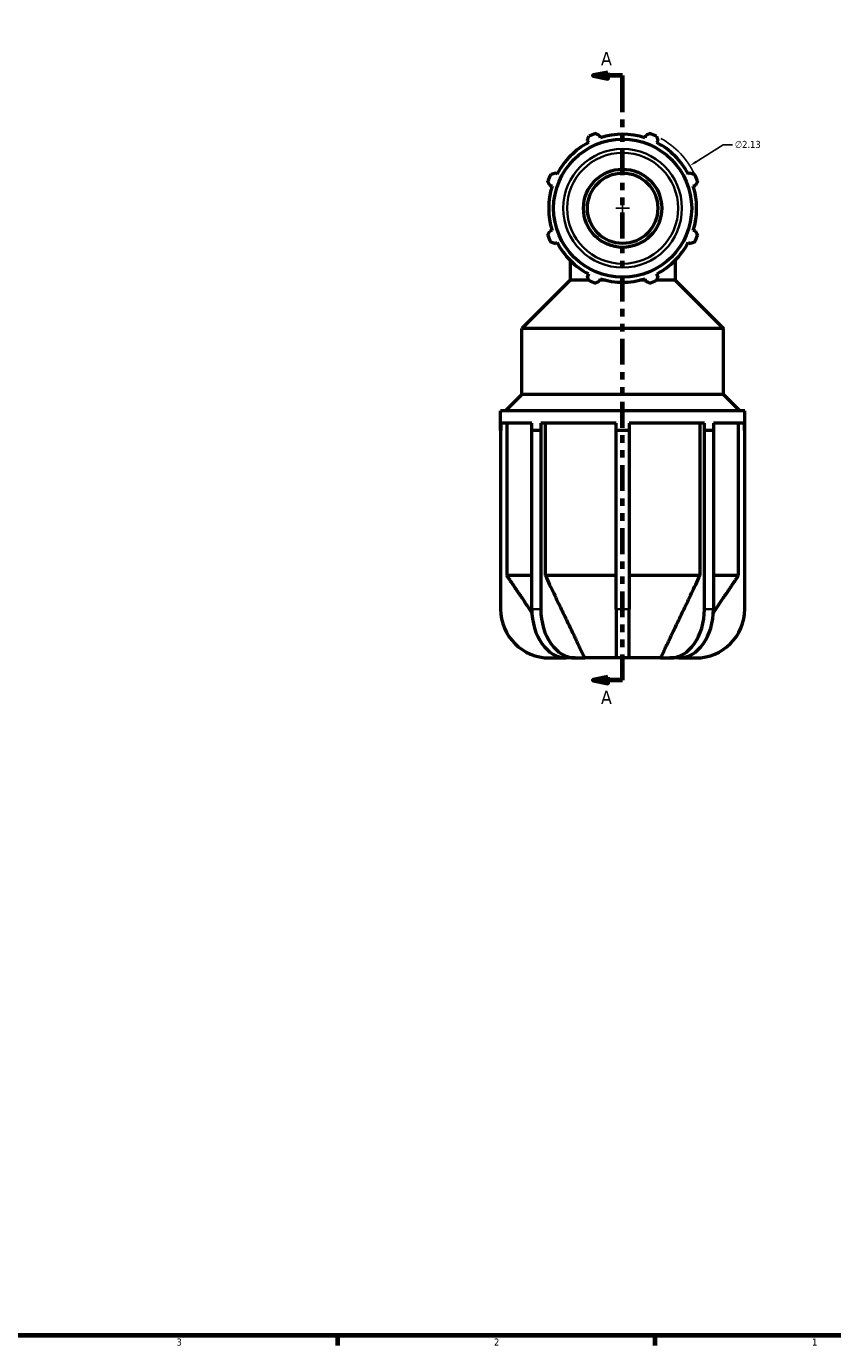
# Model space of a CAD drawing. Header units: inches. Extents: x 0.1 to 42.6, y 0.6 to 29.3.
# Tile 4 of 6: x 21.3 to 32.1, y 0.9 to 18.5. Entities that reach past the tile are written whole.
import ezdxf

# ---------------------------------------------------------------- set-up
doc = ezdxf.new("R2010")
doc.units = ezdxf.units.IN
doc.header["$MEASUREMENT"] = 0
doc.linetypes.add('DOUBLE_DASH_CHAIN', pattern=[1.2403, 0.6614, -0.0827, 0.1654, -0.0827, 0.1654, -0.0827])
for name, color, linetype, lineweight in [('Border (ANSI)', 7, 'Continuous', 70), ('Dimension (ANSI)', 7, 'Continuous', 25), ('Section Line (ANSI)', 7, 'DOUBLE_DASH_CHAIN', 70), ('Visible (ANSI)', 7, 'Continuous', 50), ('Visible Narrow (ANSI)', 7, 'Continuous', 35)]:
    doc.layers.add(name, color=color, linetype=linetype, lineweight=lineweight)
doc.styles.add('Label Text (ANSI)', font='tahoma.ttf')
doc.styles.add('Note Text (ANSI)', font='tahoma.ttf')
doc.dimstyles.new('Default (ANSI)', dxfattribs={"dimtxt": 0.094488, "dimasz": 0.098425, "dimexe": 0.125, "dimexo": 0.0625, "dimgap": 0.031496, "dimtad": 0, "dimtih": 1, "dimtoh": 1, "dimrnd": 1e-08, "dimzin": 4, "dimdsep": 46, "dimtxsty": 'Note Text (ANSI)', "dimcen": 0.09, "dimdle": 0.393701, "dimclrd": 256, "dimclre": 256, "dimclrt": 5, "dimadec": 0, "dimazin": 1, "dimtfac": 1, "dimtofl": 0, "dimtmove": 0, "dimatfit": 3, "dimfxl": 1, "dimtolj": 1, "dimtzin": 4, "dimlwd": -1, "dimlwe": -1, "dimarcsym": 0})

# ---------------------------------------------------------------- blocks, each defined once
blk = doc.blocks.new('Borders Default Border')
at = {"layer": 'Border (ANSI)'}
for p, q in [((25.5, 1), (25.5, 0.866)), ((29.75, 1), (29.75, 0.866))]:
    blk.add_line(p, q, dxfattribs=at)
at = {"layer": 'Border (ANSI)', "flags": 128}
blk.add_lwpolyline([(0.5, 1), (0.5, 21), (33.5, 21), (33.5, 1), (0.5, 1)], dxfattribs=at)
at = {"layer": 'Border (ANSI)', "color": 5, "true_color": 0x0000ff, "char_height": 0.0945, "attachment_point": 7, "style": 'Note Text (ANSI)'}
for s, insert in [('3', (23.346, 0.864)), ('2', (27.596, 0.866)), ('1', (31.854, 0.866))]:
    blk.add_mtext(s, dxfattribs=dict(at, insert=insert))
blk = doc.blocks.new('2dTransSection0')
at = {"layer": 'Section Line (ANSI)', "linetype": 'Continuous'}
for p, q in [((29.121, 17.906), (28.924, 17.867)), ((29.121, 17.867), (28.924, 17.867)), ((28.924, 17.867), (29.121, 17.828)), ((29.121, 17.828), (29.121, 17.906)), ((29.318, 17.867), (29.121, 17.867)), ((29.318, 17.539), (29.318, 17.867)), ((29.318, 9.772), (29.318, 10.101)), ((29.121, 9.812), (28.924, 9.772)), ((29.121, 9.772), (28.924, 9.772)), ((28.924, 9.772), (29.121, 9.733)), ((29.121, 9.733), (29.121, 9.812)), ((29.318, 9.772), (29.121, 9.772))]:
    blk.add_line(p, q, dxfattribs=at)
at = {"layer": 'Section Line (ANSI)', "linetype": 'DOUBLE_DASH_CHAIN', "ltscale": 0.521813}
blk.add_line((29.318, 9.772), (29.318, 17.867), dxfattribs=at)
at = {"layer": 'Section Line (ANSI)', "linetype": 'Continuous', "flags": 128}
for points in [[(29.121, 17.906), (28.924, 17.867), (29.121, 17.828), (29.121, 17.906)], [(29.121, 9.812), (28.924, 9.772), (29.121, 9.733), (29.121, 9.812)]]:
    blk.add_lwpolyline(points, dxfattribs=at)
at = {"layer": 'Section Line (ANSI)'}
for points in [[(29.121, 17.906), (28.924, 17.867), (29.121, 17.828), (29.121, 17.906)], [(29.121, 9.812), (28.924, 9.772), (29.121, 9.733), (29.121, 9.812)]]:
    blk.add_solid(points, dxfattribs=at)
at = {"layer": 'Section Line (ANSI)', "char_height": 0.18, "attachment_point": 7, "style": 'Label Text (ANSI)'}
for insert in [(29.028, 18.005), (29.028, 9.454)]:
    blk.add_mtext('A', dxfattribs=dict(at, insert=insert))
blk = doc.blocks.new('*D9')
at = {"layer": 'Defpoints', "color": 0, "transparency": 16777216}
for p in [(30.218, 16.66), (28.418, 15.522)]:
    blk.add_point(p, dxfattribs=at)
at = {"layer": 'Dimension (ANSI)', "transparency": 16777216}
for p, q in [((30.663, 16.942), (30.301, 16.713)), ((30.789, 16.942), (30.663, 16.942)), ((29.228, 16.091), (29.408, 16.091)), ((29.318, 16.001), (29.318, 16.181))]:
    blk.add_line(p, q, dxfattribs=at)
blk.add_arc((29.318, 16.091), 1.065, 25.5916, 61.4296, dxfattribs=at)
blk.add_solid([(30.292, 16.727), (30.31, 16.699), (30.218, 16.66)], dxfattribs=at)
at = {"layer": 'Dimension (ANSI)', "color": 5, "transparency": 16777216, "insert": (30.821, 16.993), "char_height": 0.0945, "attachment_point": 1, "style": 'Note Text (ANSI)'}
blk.add_mtext('\\A1;∅2.13', dxfattribs=at)

msp = doc.modelspace()

# ---------------------------------------------------------------- linework, layer by layer
at = {"layer": 'Visible (ANSI)'}
for p, q in [((28.8459, 16.9979), (28.8606, 16.9695)), ((29.0201, 17.0356), (29.0105, 17.0661)), ((29.6254, 17.0661), (29.6158, 17.0356)), ((29.7753, 16.9695), (29.7901, 16.9979)), ((28.4394, 16.5483), (28.4111, 16.5631)), ((30.2248, 16.5631), (30.1965, 16.5483)), ((28.3429, 16.3984), (28.3734, 16.3888)), ((30.2626, 16.3888), (30.293, 16.3984)), ((28.3734, 15.7931), (28.3429, 15.7835)), ((30.293, 15.7835), (30.2626, 15.7931)), ((28.4111, 15.6189), (28.4394, 15.6336)), ((30.1965, 15.6336), (30.2248, 15.6189)), ((28.6155, 15.3928), (28.6155, 15.1278)), ((30.0205, 15.3928), (30.0205, 15.1278)), ((28.8606, 15.2124), (28.8459, 15.1841)), ((29.7901, 15.1841), (29.7753, 15.2124)), ((28.6155, 15.1278), (27.9687, 14.481)), ((28.8643, 15.1278), (28.6155, 15.1278)), ((29.0105, 15.1159), (29.0201, 15.1464)), ((29.0872, 15.1278), (29.0143, 15.1278)), ((29.6217, 15.1278), (29.5487, 15.1278)), ((29.6158, 15.1464), (29.6254, 15.1159)), ((30.0205, 15.1278), (29.7717, 15.1278)), ((30.0205, 15.1278), (30.6673, 14.481)), ((30.6673, 14.481), (27.9687, 14.481)), ((27.9687, 13.599), (27.9687, 14.481)), ((30.6673, 13.599), (30.6673, 14.481)), ((27.9687, 13.599), (27.7482, 13.3785)), ((30.6673, 13.599), (27.9687, 13.599)), ((30.6673, 13.599), (30.8878, 13.3785)), ((30.953, 13.3785), (27.683, 13.3785)), ((27.683, 13.1169), (27.683, 13.3785)), ((30.953, 13.1169), (30.953, 13.3785)), ((27.6852, 13.1169), (27.683, 13.1169)), ((27.683, 13.1169), (27.683, 10.725)), ((27.6852, 13.215), (27.6852, 13.1169)), ((28.1032, 13.215), (27.6852, 13.215)), ((27.7671, 13.215), (27.7671, 11.1735)), ((28.1618, 13.1169), (28.1016, 13.1169)), ((28.1016, 10.725), (28.1016, 13.1169)), ((28.1032, 13.1169), (28.1032, 13.215)), ((28.2221, 13.1169), (28.1618, 13.1169)), ((28.2237, 13.1169), (28.2221, 13.1169)), ((28.2221, 13.1169), (28.2221, 10.725)), ((28.2237, 13.215), (28.2237, 13.1169)), ((29.2328, 13.215), (28.2237, 13.215)), ((28.2816, 13.215), (28.2816, 11.1735)), ((29.2328, 13.1169), (29.2328, 13.215)), ((29.318, 13.1169), (29.2328, 13.1169)), ((29.2328, 10.725), (29.2328, 13.1169)), ((29.4032, 13.1169), (29.318, 13.1169)), ((29.4032, 13.215), (29.4032, 13.1169)), ((30.4123, 13.215), (29.4032, 13.215)), ((29.4032, 13.1169), (29.4032, 10.725)), ((30.3544, 11.1735), (30.3544, 13.215)), ((30.4123, 13.1169), (30.4123, 13.215)), ((30.4138, 13.1169), (30.4123, 13.1169)), ((30.4741, 13.1169), (30.4138, 13.1169)), ((30.4138, 10.725), (30.4138, 13.1169)), ((30.5343, 13.1169), (30.4741, 13.1169)), ((30.5328, 13.215), (30.5328, 13.1169)), ((30.9507, 13.215), (30.5328, 13.215)), ((30.5343, 13.1169), (30.5343, 10.725)), ((30.8689, 11.1735), (30.8689, 13.215)), ((30.9507, 13.1169), (30.9507, 13.215)), ((30.953, 13.1169), (30.9507, 13.1169)), ((30.953, 10.725), (30.953, 13.1169)), ((28.1016, 11.1735), (27.7671, 11.1735)), ((29.2328, 11.1735), (28.2816, 11.1735)), ((30.3544, 11.1735), (29.4032, 11.1735)), ((30.8689, 11.1735), (30.5343, 11.1735)), ((29.2328, 10.725), (29.2328, 10.071)), ((29.4032, 10.071), (29.4032, 10.725)), ((28.337, 10.071), (28.5151, 10.071)), ((28.5641, 10.071), (28.5151, 10.071)), ((28.6845, 10.071), (28.5641, 10.071)), ((28.6845, 10.071), (28.8105, 10.071)), ((29.2328, 10.071), (28.8105, 10.071)), ((29.4032, 10.071), (29.2328, 10.071)), ((29.8255, 10.071), (29.4032, 10.071)), ((29.8255, 10.071), (29.9514, 10.071)), ((30.0719, 10.071), (29.9514, 10.071)), ((30.1209, 10.071), (30.0719, 10.071)), ((30.1209, 10.071), (30.299, 10.071))]:
    msp.add_line(p, q, dxfattribs=at)
for radius in [0.9244, 0.5236, 0.4713]:
    msp.add_circle((29.318, 16.091), radius, dxfattribs=at)
for centre, radius, start, end in [((29.318, 16.091), 0.9904, 117.5, 152.5), ((29.318, 16.091), 1.065, 109.79198, 115.20802), ((29.318, 16.091), 0.9904, 72.5, 107.5), ((29.318, 16.091), 1.065, 64.79198, 70.20802), ((29.318, 16.091), 0.9904, 27.5, 62.5), ((29.318, 16.091), 1.065, 154.79198, 160.20802), ((29.318, 16.091), 1.065, 19.79198, 25.20802), ((29.318, 16.091), 0.9904, 162.5, 197.5), ((29.318, 16.091), 0.9904, 342.5, 17.5), ((29.318, 16.091), 1.065, 199.79198, 205.20802), ((29.318, 16.091), 1.065, 334.79198, 340.20802), ((29.318, 16.091), 0.9904, 207.5, 242.5), ((29.318, 16.091), 0.9904, 297.5, 332.5), ((29.318, 16.091), 1.065, 244.79198, 250.20802), ((29.318, 16.091), 0.9904, 252.5, 287.5), ((29.318, 16.091), 1.065, 289.79198, 295.20802), ((28.337, 10.725), 0.654, 180, 270), ((30.299, 10.725), 0.654, 270, 0)]:
    msp.add_arc(centre, radius, start, end, dxfattribs=at)
for centre, start_param, end_param in [((28.5641, 10.725), 4.712389, 6.2831853), ((28.6845, 10.725), 4.712389, 6.2831853), ((29.9514, 10.725), 0, 1.5707963), ((30.0719, 10.725), 0, 1.5707963)]:
    msp.add_ellipse(centre, major_axis=(0, -0.654), ratio=0.7071068, start_param=start_param, end_param=end_param, dxfattribs=at)
for points, weights in [([(28.8459, 16.9979), (28.8549, 17.0256), (28.8644, 17.0546)], [1.00218794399, 1.00150223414, 1]), ([(28.9574, 17.0931), (28.9845, 17.0793), (29.0105, 17.0661)], [1, 1.00150223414, 1.00218794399]), ([(29.6254, 17.0661), (29.6515, 17.0793), (29.6786, 17.0931)], [1.00218794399, 1.00150223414, 1]), ([(29.7716, 17.0546), (29.781, 17.0256), (29.7901, 16.9979)], [1, 1.00150223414, 1.00218794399]), ([(28.3429, 16.3984), (28.3297, 16.4245), (28.3159, 16.4516)], [1.00218794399, 1.00150223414, 1]), ([(28.3544, 16.5446), (28.3833, 16.554), (28.4111, 16.5631)], [1, 1.00150223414, 1.00218794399]), ([(30.2248, 16.5631), (30.2526, 16.554), (30.2815, 16.5446)], [1.00218794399, 1.00150223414, 1]), ([(30.3201, 16.4516), (30.3063, 16.4245), (30.293, 16.3984)], [1, 1.00150223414, 1.00218794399]), ([(28.3159, 15.7304), (28.3297, 15.7575), (28.3429, 15.7835)], [1, 1.00150223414, 1.00218794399]), ([(30.293, 15.7835), (30.3063, 15.7575), (30.3201, 15.7304)], [1.00218794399, 1.00150223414, 1]), ([(28.4111, 15.6189), (28.3833, 15.6279), (28.3544, 15.6374)], [1.00218794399, 1.00150223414, 1]), ([(30.2815, 15.6374), (30.2526, 15.6279), (30.2248, 15.6189)], [1, 1.00150223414, 1.00218794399]), ([(28.8644, 15.1274), (28.8549, 15.1563), (28.8459, 15.1841)], [1, 1.00150223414, 1.00218794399]), ([(29.0105, 15.1159), (28.9845, 15.1027), (28.9574, 15.0889)], [1.00218794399, 1.00150223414, 1]), ([(29.6786, 15.0889), (29.6515, 15.1027), (29.6254, 15.1159)], [1, 1.00150223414, 1.00218794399]), ([(29.7901, 15.1841), (29.781, 15.1563), (29.7716, 15.1274)], [1.00218794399, 1.00150223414, 1]), ([(27.7671, 11.1735), (27.9552, 10.8958), (28.1028, 10.6782)], [1, 1.02009659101, 1.02532601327]), ([(28.2816, 11.1735), (28.6296, 10.447), (28.8105, 10.071)], [1, 1.05433085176, 1]), ([(29.8255, 10.071), (30.0064, 10.447), (30.3544, 11.1735)], [1, 1.05433085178, 1]), ([(30.5331, 10.6782), (30.6807, 10.8958), (30.8689, 11.1735)], [1.02532601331, 1.02009659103, 1]), ([(28.5123, 10.0751), (28.5137, 10.073), (28.5151, 10.071)], [1.00055960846, 1.00028126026, 1]), ([(30.1209, 10.071), (30.1223, 10.073), (30.1237, 10.0751)], [1, 1.00028126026, 1.00055960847])]:
    msp.add_rational_spline(points, weights, degree=2, dxfattribs=at)
at = {"layer": 'Visible Narrow (ANSI)'}
for p, q in [((28.2161, 10.725), (28.1076, 10.725)), ((29.3946, 10.725), (29.2413, 10.725)), ((30.5283, 10.725), (30.4199, 10.725))]:
    msp.add_line(p, q, dxfattribs=at)
for radius in [0.7942, 0.743]:
    msp.add_circle((29.318, 16.091), radius, dxfattribs=at)

# ---------------------------------------------------------------- block references
msp.add_blockref('Borders Default Border', (0, 0))
at = {"layer": 'Section Line (ANSI)'}
msp.add_blockref('2dTransSection0', (0, 0), dxfattribs=at)

# ---------------------------------------------------------------- dimensions: what is measured, and where the dimension line sits
at = {"layer": 'Dimension (ANSI)'}
dim = msp.add_diameter_dim_2p(p1=(28.4179, 15.5216), p2=(30.218, 16.6603), dimstyle='Default (ANSI)', override={"dimgap": 0.031496, "dimdec": 2, "dimlfac": 1, "dimtol": 0, "dimlim": 0, "dimtp": 0, "dimtm": 0, "dimtdec": 2}, dxfattribs=at)
dim.commit()
dim.dimension.update_dxf_attribs({"geometry": '*D9', "text_midpoint": (30.9919, 16.942), "dimtype": 163})

doc.saveas('drawing.dxf')
